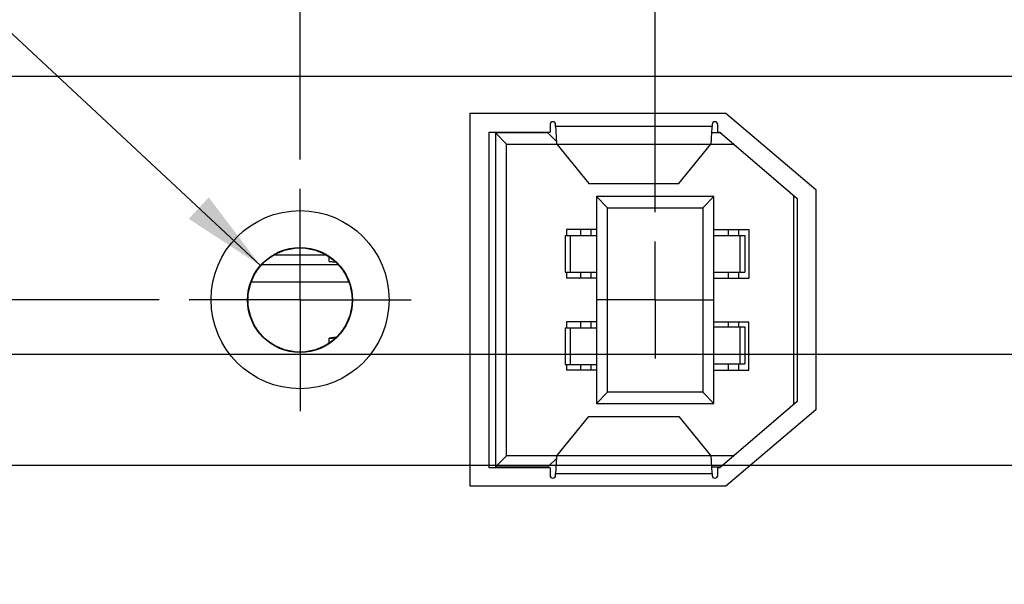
# Model space of a CAD drawing. Header units: inches. Extents: x 0 to 34, y 0 to 22.
# Tile 18 of 36: x 10.4 to 12.5, y 11 to 12.2. Entities that reach past the tile are written whole.
import ezdxf

# ---------------------------------------------------------------- set-up
doc = ezdxf.new("R2010")
doc.units = ezdxf.units.IN
doc.header["$LTSCALE"] = 1.87
doc.header["$MEASUREMENT"] = 0
doc.linetypes.add('CENTER', pattern=[0.6, 0.375, -0.075, 0.075, -0.075])
doc.layers.get('0').update_dxf_attribs({"linetype": 'CONTINUOUS'})
for name, color, linetype in [('02___PRT_ALL_AXES', 7, 'CONTINUOUS'), ('DEFAULT_1', 7, 'CENTER'), ('DETAIL', 7, 'CONTINUOUS'), ('DIMENSIONS', 7, 'CONTINUOUS'), ('ECAD_764683_01_234_CKET_SOIC_1_', 7, 'CONTINUOUS')]:
    doc.layers.add(name, color=color, linetype=linetype)
doc.styles.get("Standard").update_dxf_attribs({"font": 'txt', "width": 0.8})
doc.dimstyles.new('DIMSTYLE_1', dxfattribs={"dimtxt": 0.125, "dimasz": 0.18, "dimexe": 0.125, "dimexo": 0.0625, "dimgap": 0.03125, "dimtad": 0, "dimtih": 1, "dimtoh": 1, "dimlfac": 0.5, "dimzin": 4, "dimdsep": 46, "dimtxsty": 'STANDARD', "dimblk": '_FILLED', "dimblk1": '_FILLED', "dimblk2": '_FILLED', "dimcen": 0.09, "dimazin": 1, "dimtp": 0.001, "dimtm": 0.001, "dimtfac": 1, "dimtofl": 0, "dimtmove": 0, "dimatfit": 3, "dimldrblk": '_FILLED', "dimfxl": 1, "dimtolj": 1, "dimtzin": 4, "dimarcsym": 0})
doc.dimstyles.get("Standard").update_dxf_attribs({"dimtxt": 0.125, "dimasz": 0.18, "dimexe": 0.125, "dimexo": 0.0625, "dimgap": 0.09, "dimtad": 0, "dimtih": 1, "dimtoh": 1, "dimzin": 4, "dimdsep": 46, "dimtxsty": 'STANDARD', "dimblk": '_FILLED', "dimblk1": '_FILLED', "dimblk2": '_FILLED', "dimcen": 0.09, "dimazin": 1, "dimtol": 1, "dimtp": 0.02, "dimtm": 0.02, "dimtfac": 1, "dimtofl": 0, "dimtmove": 0, "dimatfit": 3, "dimldrblk": '_FILLED', "dimfxl": 1, "dimtolj": 1, "dimtzin": 4, "dimarcsym": 0})

# ---------------------------------------------------------------- blocks, each defined once
blk = doc.blocks.new('*D7')
at = {"layer": 'DIMENSIONS', "color": 2, "linetype": 'CONTINUOUS'}
blk.add_line((11.7927, 11.8087), (11.7927, 15.6983), dxfattribs=at)
at = {"layer": 'DIMENSIONS', "color": 2, "linetype": 'CONTINUOUS', "insert": (11.7302, 15.7608), "char_height": 0.125, "width": 1.125, "attachment_point": 1, "rotation": 90, "line_spacing_factor": 0.9}
blk.add_mtext('1.67{\\ftxt.shx;\\W1.000000;\\H0.125000; }[42.3]', dxfattribs=at)
blk = doc.blocks.new('_FILLED')
at = {"color": 0, "linetype": 'BYBLOCK'}
blk.add_solid([(0, 0), (-1, 0.174), (-1, -0.174)], dxfattribs=at)
blk = doc.blocks.new('*D8')
at = {"layer": 'DIMENSIONS', "color": 2, "linetype": 'CONTINUOUS'}
blk.add_line((13.1804, 11.4557), (13.1804, 15.6983), dxfattribs=at)
at = {"layer": 'DIMENSIONS', "color": 2, "linetype": 'CONTINUOUS', "insert": (13.1179, 15.7608), "char_height": 0.125, "width": 0.925, "attachment_point": 1, "rotation": 90, "line_spacing_factor": 0.9}
blk.add_mtext('2.36{\\ftxt.shx;\\W1.000000;\\H0.125000; }[60]', dxfattribs=at)
blk = doc.blocks.new('*D21')
at = {"layer": 'DIMENSIONS', "color": 2, "linetype": 'CONTINUOUS'}
blk.add_line((12.9927, 11.268), (7.6467, 11.268), dxfattribs=at)
at = {"layer": 'DIMENSIONS', "color": 2, "linetype": 'CONTINUOUS', "insert": (7.5842, 11.3305), "char_height": 0.125, "width": 1.125, "attachment_point": 3, "line_spacing_factor": 0.9}
blk.add_mtext('1.60{\\ftxt.shx;\\W1.000000;\\H0.125000; }[40.6]', dxfattribs=at)
blk = doc.blocks.new('*D22')
at = {"layer": 'DIMENSIONS', "color": 2, "linetype": 'CONTINUOUS'}
blk.add_line((10.7339, 11.6212), (7.6467, 11.6212), dxfattribs=at)
at = {"layer": 'DIMENSIONS', "color": 2, "linetype": 'CONTINUOUS', "insert": (7.5842, 11.6837), "char_height": 0.125, "width": 1.425, "attachment_point": 3, "line_spacing_factor": 0.9}
blk.add_mtext('2X 1.77{\\ftxt.shx;\\W1.000000;\\H0.125000; }[45.1]', dxfattribs=at)
blk = doc.blocks.new('*D23')
at = {"layer": 'DIMENSIONS', "color": 2, "linetype": 'CONTINUOUS'}
blk.add_line((13.2409, 12.6112), (7.6467, 12.6112), dxfattribs=at)
at = {"layer": 'DIMENSIONS', "color": 2, "linetype": 'CONTINUOUS', "insert": (7.5842, 12.6737), "char_height": 0.125, "width": 1.125, "attachment_point": 3, "line_spacing_factor": 0.9}
blk.add_mtext('2.27{\\ftxt.shx;\\W1.000000;\\H0.125000; }[57.6]', dxfattribs=at)
blk = doc.blocks.new('*D24')
at = {"layer": 'DIMENSIONS', "color": 2, "linetype": 'CONTINUOUS'}
blk.add_line((13.2409, 13.7112), (7.6467, 13.7112), dxfattribs=at)
at = {"layer": 'DIMENSIONS', "color": 2, "linetype": 'CONTINUOUS', "insert": (7.5842, 13.7737), "char_height": 0.125, "width": 1.125, "attachment_point": 3, "line_spacing_factor": 0.9}
blk.add_mtext('2.82{\\ftxt.shx;\\W1.000000;\\H0.125000; }[71.6]', dxfattribs=at)
blk = doc.blocks.new('*D25')
at = {"layer": 'DIMENSIONS', "color": 2, "linetype": 'CONTINUOUS'}
for p, q in [((14.4115, 13.4448), (14.2211, 13.2743)), ((15.0556, 13.4448), (14.4115, 13.4448)), ((14.2211, 13.2743), (7.6467, 13.2743))]:
    blk.add_line(p, q, dxfattribs=at)
at = {"layer": 'DIMENSIONS', "color": 2, "linetype": 'CONTINUOUS', "insert": (7.5842, 13.3368), "char_height": 0.125, "width": 1.125, "attachment_point": 3, "line_spacing_factor": 0.9}
blk.add_mtext('2.69{\\ftxt.shx;\\W1.000000;\\H0.125000; }[68.2]', dxfattribs=at)
blk = doc.blocks.new('*D26')
at = {"layer": 'DIMENSIONS', "color": 2, "linetype": 'CONTINUOUS'}
for p, q in [((7.788, 12.8649), (7.6467, 12.8649)), ((7.9001, 12.7312), (7.788, 12.8649)), ((11.4974, 12.7312), (7.9001, 12.7312))]:
    blk.add_line(p, q, dxfattribs=at)
at = {"layer": 'DIMENSIONS', "color": 2, "linetype": 'CONTINUOUS', "insert": (7.5842, 12.9274), "char_height": 0.125, "width": 1.125, "attachment_point": 3, "line_spacing_factor": 0.9}
blk.add_mtext('2.33{\\ftxt.shx;\\W1.000000;\\H0.125000; }[59.2]', dxfattribs=at)
blk = doc.blocks.new('*D27')
at = {"layer": 'DIMENSIONS', "color": 2, "linetype": 'CONTINUOUS'}
blk.add_line((11.4719, 13.4632), (7.6467, 13.4632), dxfattribs=at)
at = {"layer": 'DIMENSIONS', "color": 2, "linetype": 'CONTINUOUS', "insert": (7.5842, 13.5257), "char_height": 0.125, "width": 1.125, "attachment_point": 3, "line_spacing_factor": 0.9}
blk.add_mtext('2.70{\\ftxt.shx;\\W1.000000;\\H0.125000; }[68.5]', dxfattribs=at)
blk = doc.blocks.new('*D29')
at = {"layer": 'DIMENSIONS', "color": 2, "linetype": 'CONTINUOUS'}
blk.add_line((11.6569, 14.1892), (7.6467, 14.1892), dxfattribs=at)
at = {"layer": 'DIMENSIONS', "color": 2, "linetype": 'CONTINUOUS', "insert": (7.5842, 14.2517), "char_height": 0.125, "width": 1.125, "attachment_point": 3, "line_spacing_factor": 0.9}
blk.add_mtext('3.06{\\ftxt.shx;\\W1.000000;\\H0.125000; }[77.7]', dxfattribs=at)
blk = doc.blocks.new('*D30')
at = {"layer": 'DIMENSIONS', "color": 2, "linetype": 'CONTINUOUS'}
blk.add_line((14.8409, 12.0978), (7.6467, 12.0978), dxfattribs=at)
at = {"layer": 'DIMENSIONS', "color": 2, "linetype": 'CONTINUOUS', "insert": (7.5842, 12.1603), "char_height": 0.125, "width": 1.125, "attachment_point": 3, "line_spacing_factor": 0.9}
blk.add_mtext('2.01{\\ftxt.shx;\\W1.000000;\\H0.125000; }[51.1]', dxfattribs=at)
blk = doc.blocks.new('*D34')
at = {"layer": 'DIMENSIONS', "color": 2, "linetype": 'CONTINUOUS'}
blk.add_line((15.0286, 11.9101), (15.0286, 7.3852), dxfattribs=at)
at = {"layer": 'DIMENSIONS', "color": 2, "linetype": 'CONTINUOUS', "insert": (14.9661, 7.3227), "char_height": 0.125, "width": 1.125, "attachment_point": 3, "rotation": 90, "line_spacing_factor": 0.9}
blk.add_mtext('3.29{\\ftxt.shx;\\W1.000000;\\H0.125000; }[83.4]', dxfattribs=at)
blk = doc.blocks.new('*D40')
at = {"layer": 'DIMENSIONS', "color": 2, "linetype": 'CONTINUOUS'}
blk.add_line((11.0346, 11.9207), (11.0346, 15.6983), dxfattribs=at)
at = {"layer": 'DIMENSIONS', "color": 2, "linetype": 'CONTINUOUS', "insert": (10.9721, 15.7608), "char_height": 0.125, "width": 1.125, "attachment_point": 1, "rotation": 90, "line_spacing_factor": 0.9}
blk.add_mtext('1.29{\\ftxt.shx;\\W1.000000;\\H0.125000; }[32.7]', dxfattribs=at)
blk = doc.blocks.new('*D43')
at = {"layer": 'DIMENSIONS', "color": 2, "linetype": 'CONTINUOUS'}
for p, q in [((7.9043, 11.5048), (7.7824, 11.444)), ((14.4717, 11.5048), (7.9043, 11.5048)), ((7.7824, 11.444), (7.6467, 11.444))]:
    blk.add_line(p, q, dxfattribs=at)
at = {"layer": 'DIMENSIONS', "color": 2, "linetype": 'CONTINUOUS', "insert": (7.5842, 11.5065), "char_height": 0.125, "width": 1.125, "attachment_point": 3, "line_spacing_factor": 0.9}
blk.add_mtext('1.72{\\ftxt.shx;\\W1.000000;\\H0.125000; }[43.6]', dxfattribs=at)

msp = doc.modelspace()

# ---------------------------------------------------------------- linework, layer by layer
at = {"color": 7, "linetype": 'CONTINUOUS'}
for p, q in [((11.5683, 11.9955), (11.5683, 11.9794)), ((11.5801, 11.9915), (11.5801, 11.9955)), ((11.9144, 11.9915), (11.5801, 11.9915)), ((11.9144, 11.9955), (11.9144, 11.9915)), ((11.9262, 11.9794), (11.9262, 11.9955)), ((11.4383, 11.2629), (11.4383, 11.9794)), ((11.4383, 11.9794), (11.5683, 11.9794)), ((11.4517, 11.9775), (11.4517, 11.2649)), ((11.4517, 11.9775), (11.4753, 11.9539)), ((11.5635, 11.9775), (11.4517, 11.9775)), ((11.5635, 11.9794), (11.5635, 11.9775)), ((11.5635, 11.9775), (11.582, 11.959)), ((11.9328, 11.9775), (11.9136, 11.9775)), ((11.9262, 11.9794), (11.9305, 11.9794)), ((11.9305, 11.9794), (12.0958, 11.8377)), ((11.4753, 11.2885), (11.4753, 11.9539)), ((11.4753, 11.9539), (11.5826, 11.9539)), ((11.5826, 11.9535), (11.6512, 11.87)), ((11.5826, 11.9535), (11.9118, 11.9535)), ((11.8432, 11.87), (11.9118, 11.9535)), ((11.9118, 11.9539), (11.9603, 11.9539)), ((11.6512, 11.87), (11.8432, 11.87)), ((11.6675, 11.8416), (11.6675, 11.4007)), ((11.6675, 11.8416), (11.6911, 11.818)), ((11.9179, 11.8416), (11.6675, 11.8416)), ((11.8942, 11.818), (11.9179, 11.8416)), ((11.9179, 11.4007), (11.9179, 11.8416)), ((12.0879, 11.8445), (12.0879, 11.3979)), ((12.0958, 11.8377), (12.0958, 11.4046)), ((11.6911, 11.4243), (11.6911, 11.818)), ((11.6911, 11.818), (11.8942, 11.818)), ((11.8942, 11.818), (11.8942, 11.4243)), ((11.6037, 11.7712), (11.6037, 11.759)), ((11.6675, 11.7712), (11.6037, 11.7712)), ((11.6333, 11.7712), (11.6333, 11.759)), ((11.6553, 11.7712), (11.6553, 11.759)), ((11.9179, 11.7712), (11.9927, 11.7712)), ((11.9483, 11.7712), (11.9483, 11.759)), ((11.9703, 11.7712), (11.9703, 11.759)), ((11.9927, 11.7712), (11.9927, 11.668)), ((11.6009, 11.759), (11.6009, 11.6802)), ((11.6009, 11.759), (11.6675, 11.759)), ((11.6119, 11.6802), (11.6119, 11.759)), ((11.9179, 11.759), (11.9844, 11.759)), ((11.9734, 11.759), (11.9734, 11.6802)), ((11.9844, 11.759), (11.9844, 11.6802)), ((11.0966, 11.7033), (11.0966, 11.7132)), ((11.0966, 11.7039), (11.1099, 11.7023)), ((11.0966, 11.7033), (11.1107, 11.7017)), ((11.6009, 11.6802), (11.6675, 11.6802)), ((11.6037, 11.6802), (11.6037, 11.668)), ((11.6675, 11.668), (11.6037, 11.668)), ((11.6333, 11.6802), (11.6333, 11.668)), ((11.6553, 11.6802), (11.6553, 11.668)), ((11.9179, 11.6802), (11.9844, 11.6802)), ((11.9179, 11.668), (11.9927, 11.668)), ((11.9483, 11.6802), (11.9483, 11.668)), ((11.9703, 11.6802), (11.9703, 11.668)), ((10.9226, 11.6212), (10.9236, 11.6212)), ((11.1466, 11.6212), (11.1456, 11.6212)), ((11.6009, 11.5621), (11.6009, 11.4834)), ((11.6009, 11.5621), (11.6675, 11.5621)), ((11.6037, 11.5743), (11.6037, 11.5621)), ((11.6675, 11.5743), (11.6037, 11.5743)), ((11.6119, 11.4834), (11.6119, 11.5621)), ((11.6333, 11.5743), (11.6333, 11.5621)), ((11.6553, 11.5743), (11.6553, 11.5621)), ((11.9179, 11.5743), (11.9927, 11.5743)), ((11.9179, 11.5641), (11.9844, 11.5641)), ((11.9483, 11.5743), (11.9483, 11.5641)), ((11.9703, 11.5743), (11.9703, 11.5641)), ((11.9734, 11.5641), (11.9734, 11.4853)), ((11.9844, 11.5641), (11.9844, 11.4853)), ((11.9927, 11.4712), (11.9927, 11.5743)), ((11.1118, 11.5416), (11.0966, 11.5399)), ((11.1099, 11.54), (11.0966, 11.5385)), ((11.0966, 11.5291), (11.0966, 11.5399)), ((11.6009, 11.4834), (11.6675, 11.4834)), ((11.6037, 11.4834), (11.6037, 11.4712)), ((11.6333, 11.4834), (11.6333, 11.4712)), ((11.6553, 11.4834), (11.6553, 11.4712)), ((11.9179, 11.4853), (11.9844, 11.4853)), ((11.9483, 11.4853), (11.9483, 11.4712)), ((11.9703, 11.4853), (11.9703, 11.4712)), ((11.6675, 11.4712), (11.6037, 11.4712)), ((11.9179, 11.4712), (11.9927, 11.4712)), ((11.6675, 11.4007), (11.6911, 11.4243)), ((11.8942, 11.4243), (11.6911, 11.4243)), ((11.8942, 11.4243), (11.9179, 11.4007)), ((11.6675, 11.4007), (11.9179, 11.4007)), ((12.0958, 11.4046), (11.9305, 11.2629)), ((11.5826, 11.2889), (11.6512, 11.3723)), ((11.6512, 11.3723), (11.8432, 11.3723)), ((11.8432, 11.3723), (11.9118, 11.2889)), ((11.4517, 11.2649), (11.4753, 11.2885)), ((11.5826, 11.2885), (11.4753, 11.2885)), ((11.9118, 11.2889), (11.5826, 11.2889)), ((11.9603, 11.2885), (11.9118, 11.2885)), ((11.5635, 11.2649), (11.582, 11.2833)), ((11.5683, 11.2629), (11.4383, 11.2629)), ((11.4517, 11.2649), (11.5635, 11.2649)), ((11.5635, 11.2649), (11.5635, 11.2629)), ((11.5683, 11.2629), (11.5683, 11.2469)), ((11.5801, 11.2469), (11.5801, 11.2508)), ((11.5801, 11.2508), (11.9144, 11.2508)), ((11.9136, 11.2649), (11.9328, 11.2649)), ((11.9144, 11.2508), (11.9144, 11.2469)), ((11.9262, 11.2469), (11.9262, 11.2629)), ((11.9305, 11.2629), (11.9262, 11.2629))]:
    msp.add_line(p, q, dxfattribs=at)
msp.add_circle((11.0346, 11.6212), 0.111, dxfattribs=at)
for centre, start, end in [((11.5742, 11.9955), 0, 180), ((11.9203, 11.9955), 0, 180), ((11.5742, 11.2469), 180, 360), ((11.9203, 11.2469), 180, 360)]:
    msp.add_arc(centre, 0.00591, start, end, dxfattribs=at)
for points, knots in [([(11.5801, 11.9915), (11.5803, 11.9873), (11.5807, 11.9793), (11.5813, 11.9684), (11.5818, 11.9607), (11.5823, 11.956), (11.5825, 11.9542), (11.5826, 11.9535)], [0, 0, 0, 0, 0.332379, 0.629507, 0.860095, 0.942537, 1, 1, 1, 1]), ([(11.9118, 11.9535), (11.9119, 11.9542), (11.9122, 11.956), (11.9126, 11.9607), (11.9132, 11.9684), (11.9138, 11.9793), (11.9142, 11.9873), (11.9144, 11.9915)], [0, 0, 0, 0, 0.057464, 0.139905, 0.370495, 0.667623, 1, 1, 1, 1]), ([(11.5826, 11.2889), (11.5825, 11.2881), (11.5823, 11.2864), (11.5818, 11.2817), (11.5813, 11.2739), (11.5807, 11.263), (11.5803, 11.255), (11.5801, 11.2508)], [0, 0, 0, 0, 0.057464, 0.139905, 0.370495, 0.667623, 1, 1, 1, 1]), ([(11.9144, 11.2508), (11.9142, 11.255), (11.9138, 11.263), (11.9132, 11.2739), (11.9126, 11.2817), (11.9122, 11.2864), (11.9119, 11.2881), (11.9118, 11.2889)], [0, 0, 0, 0, 0.332379, 0.629507, 0.860095, 0.942537, 1, 1, 1, 1])]:
    msp.add_open_spline(points, degree=3, knots=knots, dxfattribs=at)
at = {"layer": '02___PRT_ALL_AXES', "color": 3, "linetype": 'CONTINUOUS'}
for p, q in [((11.3977, 11.2238), (11.3977, 12.0198)), ((11.3977, 12.0198), (11.9437, 12.0198)), ((11.9437, 12.0198), (12.1357, 11.8568)), ((12.1357, 11.8568), (12.1357, 11.3868)), ((12.1357, 11.3868), (11.9437, 11.2238)), ((11.9437, 11.2238), (11.3977, 11.2238))]:
    msp.add_line(p, q, dxfattribs=at)
at = {"layer": '02___PRT_ALL_AXES', "color": 7, "linetype": 'CENTER'}
for q in [(11.0346, 11.8582), (10.7976, 11.6212), (11.0346, 11.3842), (11.2716, 11.6212)]:
    msp.add_line((11.0346, 11.6212), q, dxfattribs=at)
at = {"layer": '02___PRT_ALL_AXES', "color": 3, "linetype": 'CONTINUOUS'}
for centre, radius in [((11.0347, 11.6218), 0.19), ((11.0346, 11.6212), 0.112)]:
    msp.add_circle(centre, radius, dxfattribs=at)
at = {"layer": 'DEFAULT_1', "color": 7, "linetype": 'CENTER'}
for q in [(11.7927, 11.7462), (11.6676, 11.6212), (11.7927, 11.4961), (11.9177, 11.6212)]:
    msp.add_line((11.7927, 11.6212), q, dxfattribs=at)
at = {"layer": 'ECAD_764683_01_234_CKET_SOIC_1_', "color": 7, "linetype": 'CONTINUOUS'}
for p, q in [((11.0895, 11.7171), (10.9798, 11.7171)), ((11.1158, 11.6964), (10.9535, 11.6964)), ((11.1385, 11.6593), (10.9308, 11.6593))]:
    msp.add_line(p, q, dxfattribs=at)

# ---------------------------------------------------------------- dimensions: what is measured, and where the dimension line sits
at = {"layer": 'DIMENSIONS', "color": 2, "linetype": 'CONTINUOUS'}
for feature_location, offset, dtype, origin, picture, middle in [((11.7927, 11.8087), (0, 3.8896), 1, (8.4582, 11.7462), '*D7', (11.7927, 16.3233)), ((11.0346, 11.9207), (0, 3.7776), 1, (8.4582, 11.8582), '*D40', (11.0346, 16.3233)), ((13.1804, 11.4557), (0, 4.2426), 1, (8.4582, 11.3932), '*D8', (13.1804, 16.2233)), ((11.6569, 14.1892), (-4.0103, 0), 0, (11.7194, 8.0728), '*D29', (7.0217, 14.1892)), ((13.2409, 13.7112), (-5.5942, 0), 0, (13.3034, 8.0728), '*D24', (7.0217, 13.7112)), ((11.4719, 13.4632), (-3.8252, 0), 0, (11.5344, 8.0728), '*D27', (7.0217, 13.4632)), ((15.0556, 13.4448), (-7.409, -0.1705), 0, (15.1181, 8.0728), '*D25', (7.0217, 13.2743)), ((11.4974, 12.7312), (-3.8507, 0.1337), 0, (11.5344, 8.0728), '*D26', (7.0217, 12.8649)), ((13.2409, 12.6112), (-5.5942, 0), 0, (13.3034, 8.0728), '*D23', (7.0217, 12.6112)), ((14.8409, 12.0978), (-7.1942, 0), 0, (14.9034, 8.0728), '*D30', (7.0217, 12.0978)), ((15.0286, 11.9101), (0, -4.5249), 1, (8.4582, 11.9726), '*D34', (15.0286, 6.7602)), ((14.4717, 11.5048), (-6.825, -0.0608), 0, (14.5342, 8.0728), '*D43', (7.0217, 11.444)), ((12.9927, 11.268), (-5.346, 0), 0, (13.0552, 8.0728), '*D21', (7.0217, 11.268))]:
    dim = msp.add_ordinate_dim(feature_location=feature_location, offset=offset, dtype=dtype, origin=origin, dimstyle='DIMSTYLE_1', dxfattribs=at)
    dim.commit()
    dim.dimension.update_dxf_attribs({"geometry": picture, "text_midpoint": middle})
dim = msp.add_ordinate_dim(feature_location=(10.7339, 11.6212), offset=(-3.0872, 0), dtype=0, origin=(11.6676, 8.0728), text='2X <>', dimstyle='DIMSTYLE_1', dxfattribs=at)
dim.commit()
dim.dimension.update_dxf_attribs({"geometry": '*D22', "text_midpoint": (6.8717, 11.6212)})

# ---------------------------------------------------------------- leaders
at = {"layer": 'DETAIL', "color": 2, "linetype": 'CONTINUOUS'}
msp.add_leader([(10.9499, 11.6945), (7.7717, 14.6585), (7.5917, 14.6585)], dimstyle='STANDARD', override={"dimtad": 0}, dxfattribs=at)

doc.saveas('drawing.dxf')
